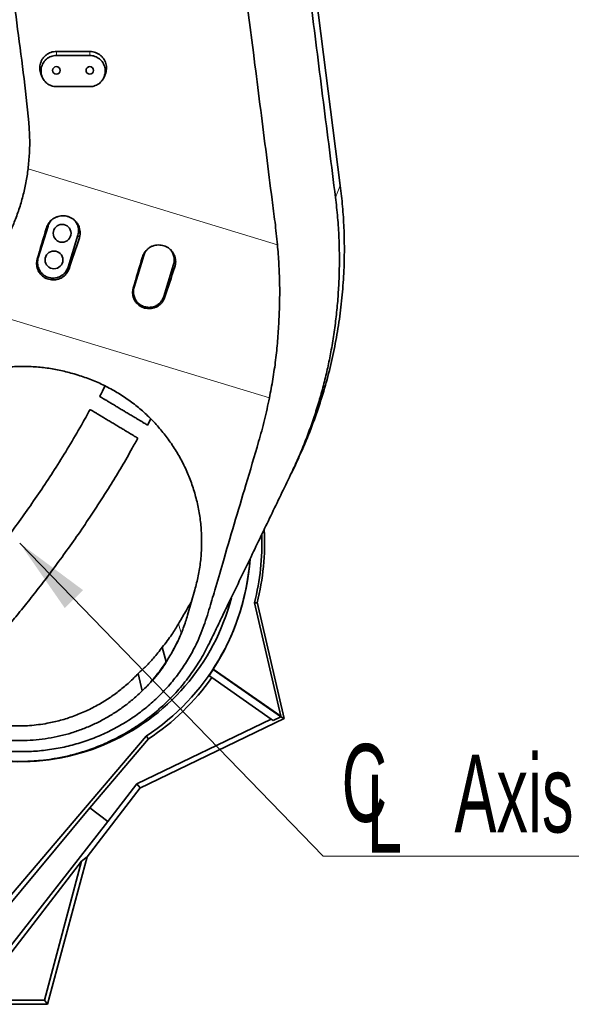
# Model space of a CAD drawing. Header units: millimetres. Extents: x 0 to 11920, y 0 to 8400.
# Tile 46 of 55: x 8244 to 8740, y 5321 to 6206. Entities that reach past the tile are written whole.
import ezdxf

# ---------------------------------------------------------------- set-up
doc = ezdxf.new("R2010")
doc.units = ezdxf.units.MM
doc.header["$LTSCALE"] = 20
doc.styles.add('SLDTEXTSTYLE0', font='TXT', dxfattribs={"width": 0.605})
doc.dimstyles.new('SLDDIMSTYLE2', dxfattribs={"dimtxt": 0.18, "dimasz": 70, "dimexe": 0, "dimexo": 0.0625, "dimgap": 0, "dimtad": 0, "dimtih": 1, "dimtoh": 1, "dimdec": 0, "dimrnd": 1e-09, "dimzin": 0, "dimdsep": 46, "dimtxsty": 'Standard', "dimsah": 1, "dimcen": 0.09, "dimadec": 0, "dimazin": 0, "dimtfac": 70, "dimtdec": 0, "dimtofl": 0, "dimtmove": 0, "dimatfit": 3, "dimfxl": 1, "dimfrac": 2, "dimtolj": 1, "dimtzin": 0, "dimarcsym": 0})

# ---------------------------------------------------------------- blocks, each defined once
blk = doc.blocks.new('SW_SYMBOL_MOD_CL')
at = {"color": 0, "linetype": 'Continuous', "lineweight": 0, "char_height": 15515, "attachment_point": 5, "style": 'SLDTEXTSTYLE0'}
for s, insert in [('C', (8000, 12000)), ('L', (12000, 6000))]:
    blk.add_mtext(s, dxfattribs=dict(at, insert=insert))
blk = doc.blocks.new('SW_NOTE_0_7')
at = {"color": 0, "linetype": 'Continuous', "lineweight": 0}
for p, q in [((0, 0), (331.11, 0)), ((331.11, 0), (0, 0)), ((0, 0), (331.11, 0)), ((331.11, 0), (0, 0)), ((0, 0), (331.11, 0)), ((331.11, 0), (0, 0))]:
    blk.add_line(p, q, dxfattribs=at)
at = {"color": 0, "linetype": 'Continuous', "lineweight": 0, "xscale": 0.004511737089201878, "yscale": 0.004511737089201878, "zscale": 0.004511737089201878}
blk.add_blockref('SW_SYMBOL_MOD_CL', (1.05, 11.27), dxfattribs=at)
at = {"color": 0, "linetype": 'Continuous', "lineweight": 0, "insert": (118.1, 91.38), "char_height": 70, "attachment_point": 1, "style": 'SLDTEXTSTYLE0'}
blk.add_mtext('Axis 2', dxfattribs=at)

msp = doc.modelspace()

# ---------------------------------------------------------------- linework, layer by layer
at = {"color": 7, "linetype": 'Continuous', "lineweight": 35}
for p, q in [((8495.1, 6347.63), (8532.22, 6056.89)), ((8307.12, 6177.37), (8277.12, 6177.37)), ((8277.12, 6173.76), (8307.12, 6173.76)), ((8263.59, 6155.89), (8264.67, 6153.64)), ((8319.57, 6153.64), (8320.65, 6155.89)), ((8307.12, 6145.74), (8277.12, 6145.74)), ((8269.56, 6020.39), (8260.79, 5991.7)), ((8287.57, 5983.51), (8296.34, 6012.2)), ((8355.63, 5994.07), (8346.86, 5965.38)), ((8373.63, 5957.2), (8382.4, 5985.89)), ((8293.12, 5887.45), (8296.61, 5886.39)), ((8358.97, 5841.5), (8361.87, 5847.12)), ((8488.29, 5798.39), (8491.85, 5805.85)), ((8401.5, 5693.29), (8394.98, 5670.61)), ((8398.13, 5682.43), (8398.69, 5683.52)), ((8398.26, 5682.03), (8398.13, 5682.43)), ((8478.66, 5579.69), (8455.08, 5681.8)), ((8457.49, 5681.77), (8455.08, 5681.8)), ((8481.76, 5577.57), (8457.6, 5682.22)), ((8375.72, 5628.67), (8372.2, 5641.82)), ((8375.34, 5627.89), (8374.72, 5626.58)), ((8375.34, 5627.89), (8375.72, 5628.67)), ((8418, 5622.16), (8418.07, 5621.79)), ((8418, 5622.16), (8478.66, 5579.69)), ((8478.53, 5579.46), (8418.07, 5621.79)), ((8350.69, 5618.24), (8354.23, 5602.6)), ((8414.3, 5616.21), (8416.66, 5614.56)), ((8416.66, 5614.56), (8470.13, 5577.11)), ((8470.13, 5577.11), (8349.5, 5518.91)), ((8352.09, 5515), (8481.76, 5577.57)), ((8470.13, 5577.11), (8471.94, 5575.85)), ((8478.62, 5579.08), (8471.94, 5575.85)), ((8478.66, 5579.69), (8478.53, 5579.46)), ((8478.53, 5579.46), (8478.62, 5579.08)), ((8481.76, 5577.57), (8478.62, 5579.08)), ((8226.67, 5407.61), (8357.66, 5561.83)), ((8307.24, 5497.45), (8359.84, 5559.37)), ((8357.66, 5561.83), (8359.84, 5559.37)), ((8352.38, 5515.37), (8304.66, 5453.4)), ((8349.5, 5518.91), (8323.4, 5485)), ((8352.38, 5515.37), (8349.5, 5518.91)), ((8229.39, 5403.54), (8307.24, 5497.45)), ((8323.4, 5485), (8307.24, 5497.45)), ((8323.4, 5485), (8228.34, 5363.57)), ((8269.12, 5320.77), (8304.66, 5453.4)), ((8304.66, 5453.4), (8299.75, 5449.46)), ((8230.91, 5360.06), (8299.75, 5449.46)), ((8266.27, 5324.49), (8299.75, 5449.46)), ((8152.65, 5324.49), (8266.27, 5324.49)), ((8224.12, 5320.77), (8269.12, 5320.77)), ((8266.27, 5324.49), (8269.12, 5320.77))]:
    msp.add_line(p, q, dxfattribs=at)
at = {"color": 8, "linetype": 'Continuous', "lineweight": 18}
for p, q in [((8277.12, 6173.76), (8277.12, 6177.37)), ((8307.12, 6173.76), (8307.12, 6177.37)), ((8251.65, 6071.84), (8475.73, 6003.66)), ((8527.87, 6046.19), (8532.22, 6056.89)), ((8268.12, 6018.72), (8269.56, 6020.39)), ((8297.71, 6009.77), (8296.34, 6012.2)), ((8354.4, 5992.66), (8355.63, 5994.07)), ((8259.84, 5990.6), (8260.79, 5991.7)), ((8383.56, 5983.83), (8382.4, 5985.89)), ((8288.45, 5981.95), (8287.57, 5983.51)), ((8346.12, 5964.53), (8346.86, 5965.38)), ((8374.3, 5956.01), (8373.63, 5957.2)), ((8468.5, 5865.86), (8193.42, 5949.56)), ((8389.26, 5654.53), (8386.77, 5662.67))]:
    msp.add_line(p, q, dxfattribs=at)
at = {"color": 7, "linetype": 'Continuous', "lineweight": 35}
for centre, radius in [((8277.12, 6160.37), 3.4), ((8307.12, 6160.37), 3.4), ((8282.22, 6013.9), 8), ((8274.91, 5989.99), 8)]:
    msp.add_circle(centre, radius, dxfattribs=at)
for radius, start, end in [(220, 345.89994, 3.12481), (217.66, 345.75188, 1.96253), (207.38, 303.19628, 355.98179), (207.49, 326.93336, 356.03154), (196.5, 239.79376, 345.5368), (207.75, 325, 326.85861), (210.63, 303.32462, 325)]:
    msp.add_arc((8244.12, 5735.37), radius, start, end, dxfattribs=at)
for centre, ratio, start_param, end_param in [((8327.5, 6107.24), 0.052275, 1.741643, 1.791459), ((8257.45, 6128.55), 0.12384, 4.49205, 4.541863), ((8413.73, 6081), 0.052275, 1.741341, 1.791157), ((8343.25, 6102.45), 0.12384, 4.492354, 4.542166)]:
    msp.add_ellipse(centre, major_axis=(175.43, 573.78), ratio=ratio, start_param=start_param, end_param=end_param, dxfattribs=at)
for points, knots in [([(8423.19, 6900.97), (8423.73, 6896.05), (8424.8, 6886.2), (8426.5, 6871.32), (8428.23, 6856.4), (8429.99, 6841.46), (8431.74, 6826.52), (8436.43, 6785.91), (8441.21, 6744.17), (8446.12, 6701.27), (8448.21, 6682.88), (8450.33, 6664.48), (8452.48, 6646.06), (8455.16, 6623.53), (8458.43, 6596.91), (8462.25, 6566.25), (8466.11, 6535.65), (8470, 6505.07), (8473.89, 6474.51), (8480.33, 6423.61), (8489.29, 6352.31), (8498.8, 6276.98), (8506.25, 6217.83), (8511.63, 6174.87), (8517.02, 6131.93), (8522.42, 6089.01), (8526.06, 6060.47), (8527.87, 6046.19)], [0, 0, 0, 0, 0.017359, 0.034723, 0.052115, 0.06953, 0.086943, 0.104335, 0.211618, 0.233091, 0.254574, 0.27605, 0.297508, 0.318959, 0.354791, 0.390626, 0.426488, 0.462371, 0.498255, 0.534118, 0.641401, 0.748685, 0.798948, 0.849217, 0.899483, 0.949743, 1, 1, 1, 1]), ([(8475.73, 6003.66), (8475.03, 6010.4), (8473.64, 6023.88), (8469.97, 6050.74), (8464.13, 6097.83), (8451.3, 6198.15), (8434.66, 6328.97), (8418.94, 6452.6), (8408.27, 6535.93), (8403.28, 6575.32), (8400.79, 6595.01)], [0, 0, 0, 0, 0.034103, 0.068214, 0.136443, 0.272899, 0.577187, 0.800173, 0.900087, 1, 1, 1, 1]), ([(8195.88, 6555.37), (8197.03, 6543.64), (8199.32, 6520.18), (8203.94, 6485.12), (8211.06, 6435.52), (8219.86, 6371.26), (8228.15, 6303.68), (8235.44, 6247.59), (8241.63, 6202.99), (8247.32, 6158.32), (8251.62, 6123.92), (8253.26, 6099.66), (8253.03, 6085.71), (8252.11, 6076.46), (8251.65, 6071.84)], [0, 0, 0, 0, 0.0725649, 0.1451471, 0.21773, 0.3811141, 0.5445018, 0.6369294, 0.7293646, 0.8217873, 0.9141979, 0.9427797, 0.971405, 1, 1, 1, 1]), ([(8277.12, 6177.37), (8276.28, 6177.33), (8274.6, 6177.24), (8272.15, 6176.59), (8269.84, 6175.57), (8267.74, 6174.17), (8265.9, 6172.43), (8264.37, 6170.41), (8263.21, 6168.16), (8262.43, 6165.75), (8262.07, 6163.23), (8262.15, 6160.68), (8262.62, 6158.2), (8263.27, 6156.65), (8263.59, 6155.89)], [0, 0, 0, 0, 0.083061, 0.166123, 0.249177, 0.332233, 0.41546, 0.498689, 0.582306, 0.665925, 0.749936, 0.833948, 0.918101, 1, 1, 1, 1]), ([(8277.12, 6145.74), (8276.36, 6145.78), (8274.82, 6145.85), (8272.58, 6146.45), (8270.45, 6147.4), (8268.53, 6148.69), (8266.82, 6150.29), (8265.42, 6152.15), (8264.32, 6154.24), (8263.59, 6156.48), (8263.24, 6158.85), (8263.29, 6161.23), (8263.74, 6163.59), (8264.57, 6165.83), (8265.78, 6167.91), (8267.31, 6169.73), (8269.13, 6171.28), (8271.16, 6172.47), (8273.37, 6173.3), (8275.38, 6173.71), (8276.64, 6173.75), (8277.12, 6173.76)], [0, 0, 0, 0, 0.052117, 0.105752, 0.157867, 0.211479, 0.263874, 0.317755, 0.37077, 0.42529, 0.478902, 0.534054, 0.587931, 0.643376, 0.697112, 0.752433, 0.805684, 0.860517, 0.913137, 0.967313, 1, 1, 1, 1]), ([(8320.61, 6155.91), (8320.73, 6156.14), (8321.25, 6157.11), (8321.79, 6159), (8322.17, 6161.51), (8322.1, 6164.06), (8321.59, 6166.56), (8320.68, 6168.94), (8319.38, 6171.13), (8317.73, 6173.08), (8315.77, 6174.71), (8313.57, 6175.99), (8311.19, 6176.87), (8309.01, 6177.31), (8307.64, 6177.35), (8307.12, 6177.37)], [0, 0, 0, 0, 0.025777, 0.109396, 0.193406, 0.277416, 0.361569, 0.44572, 0.529783, 0.613844, 0.697635, 0.781424, 0.86483, 0.948236, 1, 1, 1, 1]), ([(8307.12, 6173.76), (8307.88, 6173.72), (8309.42, 6173.65), (8311.66, 6173.05), (8313.79, 6172.1), (8315.71, 6170.82), (8317.41, 6169.21), (8318.82, 6167.35), (8319.91, 6165.26), (8320.64, 6163.02), (8320.99, 6160.65), (8320.95, 6158.27), (8320.5, 6155.91), (8319.66, 6153.67), (8318.45, 6151.59), (8316.93, 6149.77), (8315.1, 6148.23), (8313.08, 6147.03), (8310.86, 6146.2), (8308.86, 6145.8), (8307.59, 6145.76), (8307.12, 6145.74)], [0, 0, 0, 0, 0.052125, 0.105768, 0.157891, 0.211511, 0.263906, 0.317786, 0.370801, 0.42532, 0.478926, 0.534071, 0.587944, 0.643384, 0.697126, 0.752452, 0.805713, 0.860555, 0.913173, 0.967347, 1, 1, 1, 1]), ([(8193.42, 5949.56), (8197.47, 5955.44), (8204.58, 5965.75), (8214.94, 5980.59), (8223.16, 5992.66), (8229.77, 6003.7), (8234.85, 6013.61), (8239.48, 6024.15), (8243.61, 6035.34), (8247.08, 6047.2), (8249.89, 6059.37), (8251.06, 6067.68), (8251.65, 6071.84)], [0, 0, 0, 0, 0.159609, 0.27963, 0.399626, 0.480354, 0.561076, 0.642473, 0.730834, 0.819594, 0.909584, 1, 1, 1, 1]), ([(8532.22, 6056.89), (8532.95, 6050.58), (8534.4, 6037.97), (8535.57, 6018.95), (8536, 5998.89), (8535.48, 5977.82), (8533.86, 5955.78), (8531.15, 5933.85), (8527.38, 5912.08), (8522.53, 5890.52), (8516.64, 5869.23), (8509.71, 5848.25), (8502.86, 5830.53), (8496.82, 5816.43), (8493.42, 5809.21), (8491.83, 5805.86)], [0, 0, 0, 0, 0.07391, 0.147824, 0.221739, 0.30746, 0.393177, 0.478889, 0.564591, 0.650282, 0.735958, 0.821617, 0.907256, 0.956815, 1, 1, 1, 1]), ([(8527.87, 6046.19), (8528.57, 6040.15), (8529.95, 6028.06), (8531.07, 6009.75), (8531.51, 5991.4), (8531.19, 5973.77), (8530.25, 5956.92), (8528.78, 5940.91), (8526.77, 5924.99), (8524.27, 5909.66), (8521.34, 5894.87), (8518.01, 5880.59), (8514.18, 5866.39), (8509.86, 5852.26), (8505.05, 5838.22), (8499.73, 5824.29), (8493.98, 5810.52), (8489.72, 5801.46), (8487.59, 5796.94)], [0, 0, 0, 0, 0.070771, 0.141692, 0.212955, 0.284336, 0.346654, 0.409186, 0.471715, 0.534504, 0.592083, 0.649662, 0.707589, 0.765515, 0.823956, 0.882397, 0.941202, 1, 1, 1, 1]), ([(8268.12, 6018.72), (8268.39, 6019.51), (8268.96, 6021.12), (8270.3, 6023.3), (8271.98, 6025.26), (8273.97, 6026.9), (8276.22, 6028.2), (8278.65, 6029.11), (8281.24, 6029.61), (8283.85, 6029.68), (8286.47, 6029.31), (8288.97, 6028.51), (8291.32, 6027.3), (8293.41, 6025.73), (8295.22, 6023.82), (8296.65, 6021.67), (8297.7, 6019.3), (8298.33, 6016.81), (8298.52, 6014.25), (8298.31, 6011.88), (8297.89, 6010.41), (8297.71, 6009.77)], [0, 0, 0, 0, 0.052171, 0.105859, 0.158029, 0.211698, 0.264102, 0.318006, 0.370754, 0.425019, 0.477995, 0.53251, 0.585437, 0.639912, 0.692578, 0.746792, 0.799096, 0.852938, 0.904899, 0.958373, 1, 1, 1, 1]), ([(8272.51, 6025.6), (8272.05, 6025.04), (8271.08, 6023.86), (8270.14, 6022.07), (8269.72, 6020.85), (8269.56, 6020.39)], [0, 0, 0, 0, 0.358896, 0.755803, 1, 1, 1, 1]), ([(8296.34, 6012.2), (8296.53, 6012.95), (8296.92, 6014.48), (8297, 6016.84), (8296.71, 6019.2), (8296.03, 6021.47), (8294.96, 6023.58), (8293.97, 6025.05), (8293.27, 6025.72), (8293.14, 6025.84)], [0, 0, 0, 0, 0.158451, 0.321497, 0.479949, 0.642997, 0.8014, 0.964394, 1, 1, 1, 1]), ([(8354.4, 5992.66), (8354.67, 5993.44), (8355.23, 5995.02), (8356.55, 5997.17), (8358.21, 5999.1), (8360.16, 6000.72), (8362.39, 6002), (8364.78, 6002.9), (8367.33, 6003.39), (8369.91, 6003.45), (8372.49, 6003.09), (8374.95, 6002.3), (8377.27, 6001.11), (8379.33, 5999.56), (8381.11, 5997.68), (8382.52, 5995.56), (8383.56, 5993.22), (8384.18, 5990.77), (8384.36, 5988.25), (8384.16, 5985.91), (8383.74, 5984.47), (8383.56, 5983.83)], [0, 0, 0, 0, 0.052173, 0.105864, 0.158036, 0.211707, 0.264113, 0.318019, 0.370773, 0.425044, 0.478028, 0.532551, 0.585484, 0.639966, 0.692635, 0.746852, 0.799156, 0.852997, 0.904954, 0.958424, 1, 1, 1, 1]), ([(8475.73, 6003.66), (8476.18, 5997.91), (8477.09, 5986.41), (8477.78, 5969.13), (8477.75, 5951.84), (8477.07, 5934.49), (8475.97, 5917.18), (8474.2, 5899.9), (8471.69, 5882.76), (8469.56, 5871.5), (8468.5, 5865.86)], [0, 0, 0, 0, 0.122643, 0.245275, 0.369261, 0.493262, 0.619219, 0.74516, 0.872313, 1, 1, 1, 1]), ([(8359.03, 5999.68), (8358.35, 5998.95), (8356.84, 5997.32), (8356.06, 5995.23), (8355.63, 5994.07)], [0, 0, 0, 0, 0.4474028, 1, 1, 1, 1]), ([(8382.4, 5985.89), (8382.67, 5987.08), (8383.21, 5989.47), (8382.79, 5993.16), (8381.55, 5996.65), (8380.02, 5998.57), (8379.26, 5999.52)], [0, 0, 0, 0, 0.2500856, 0.500171, 0.7502566, 1, 1, 1, 1]), ([(8288.45, 5981.95), (8288.15, 5981.18), (8287.54, 5979.65), (8286.15, 5977.59), (8284.45, 5975.78), (8282.46, 5974.27), (8280.22, 5973.11), (8277.81, 5972.33), (8275.3, 5971.97), (8272.75, 5972.01), (8270.25, 5972.48), (8267.86, 5973.34), (8265.66, 5974.59), (8263.71, 5976.16), (8262.06, 5978.03), (8260.75, 5980.13), (8259.83, 5982.42), (8259.31, 5984.82), (8259.22, 5987.27), (8259.46, 5989.21), (8259.75, 5990.3), (8259.84, 5990.6)], [0, 0, 0, 0, 0.054465, 0.108932, 0.163385, 0.217839, 0.272542, 0.327244, 0.382045, 0.436844, 0.49149, 0.546135, 0.600483, 0.654831, 0.708937, 0.763042, 0.817068, 0.871095, 0.925169, 0.979245, 1, 1, 1, 1]), ([(8260.79, 5991.7), (8260.6, 5990.94), (8260.21, 5989.42), (8260.13, 5987.05), (8260.41, 5984.69), (8261.1, 5982.43), (8262.16, 5980.3), (8263.54, 5978.39), (8265.25, 5976.73), (8267.19, 5975.39), (8269.35, 5974.39), (8271.63, 5973.77), (8274, 5973.54), (8276.35, 5973.71), (8278.66, 5974.27), (8280.83, 5975.21), (8282.82, 5976.51), (8284.56, 5978.11), (8286.01, 5980), (8286.99, 5981.82), (8287.41, 5983.04), (8287.57, 5983.51)], [0, 0, 0, 0, 0.052929, 0.107392, 0.160321, 0.214786, 0.267699, 0.322145, 0.375065, 0.429518, 0.482461, 0.536941, 0.589862, 0.644317, 0.69723, 0.751676, 0.804607, 0.859074, 0.912011, 0.966484, 1, 1, 1, 1]), ([(8374.3, 5956.01), (8374.01, 5955.26), (8373.41, 5953.75), (8372.05, 5951.72), (8370.37, 5949.93), (8368.41, 5948.45), (8366.21, 5947.31), (8363.84, 5946.54), (8361.36, 5946.18), (8358.85, 5946.22), (8356.38, 5946.68), (8354.03, 5947.53), (8351.86, 5948.75), (8349.94, 5950.3), (8348.31, 5952.14), (8347.02, 5954.22), (8346.11, 5956.47), (8345.6, 5958.83), (8345.5, 5961.25), (8345.74, 5963.16), (8346.04, 5964.23), (8346.12, 5964.53)], [0, 0, 0, 0, 0.0544186, 0.1088393, 0.163246, 0.217654, 0.2723529, 0.3270511, 0.3818559, 0.4366592, 0.4913158, 0.5459713, 0.6003309, 0.6546901, 0.7088019, 0.7629132, 0.8169363, 0.8709595, 0.9250241, 0.9790896, 1, 1, 1, 1]), ([(8346.86, 5965.38), (8346.59, 5964.19), (8346.05, 5961.8), (8346.46, 5958.1), (8347.74, 5954.64), (8349.89, 5951.63), (8352.74, 5949.28), (8356.1, 5947.75), (8359.75, 5947.14), (8363.43, 5947.49), (8366.9, 5948.79), (8369.89, 5950.94), (8372.3, 5953.77), (8373.19, 5956.05), (8373.63, 5957.2)], [0, 0, 0, 0, 0.083333, 0.166667, 0.25, 0.333333, 0.416667, 0.5, 0.583333, 0.666667, 0.75, 0.833333, 0.916667, 1, 1, 1, 1]), ([(8117.63, 5825.05), (8120.21, 5828.68), (8125.37, 5835.95), (8134.3, 5846.01), (8144.02, 5855.37), (8154.57, 5863.89), (8165.89, 5871.47), (8177.9, 5878.09), (8190.5, 5883.67), (8203.38, 5888.08), (8216.43, 5891.29), (8229.57, 5893.36), (8242.86, 5894.34), (8255.93, 5894.19), (8268.68, 5892.95), (8281.04, 5890.82), (8289.09, 5888.57), (8293.12, 5887.45)], [0, 0, 0, 0, 0.068765, 0.137771, 0.206767, 0.275519, 0.344416, 0.413584, 0.482738, 0.551618, 0.617311, 0.683262, 0.749204, 0.814887, 0.876555, 0.938333, 1, 1, 1, 1]), ([(8296.61, 5886.39), (8300.64, 5885.05), (8308.73, 5882.37), (8320.38, 5877.13), (8331.58, 5871.05), (8342.19, 5864.1), (8352.16, 5856.33), (8361.45, 5847.82), (8370, 5838.63), (8377.83, 5828.75), (8384.85, 5818.2), (8391.03, 5807.05), (8396.28, 5795.49), (8400.63, 5783.41), (8403.99, 5770.85), (8406.32, 5757.87), (8407.56, 5744.78), (8407.71, 5731.7), (8406.74, 5718.71), (8404.79, 5705.86), (8402.6, 5697.48), (8401.5, 5693.29)], [0, 0, 0, 0, 0.050842, 0.10187, 0.152903, 0.203751, 0.25453, 0.305481, 0.35644, 0.407229, 0.459469, 0.511879, 0.564298, 0.616549, 0.671403, 0.726436, 0.781475, 0.836336, 0.890862, 0.945473, 1, 1, 1, 1]), ([(8320.76, 5876.74), (8319.72, 5874.59), (8318.17, 5871.39), (8316.54, 5868.26), (8316.01, 5867.23)], [0, 0, 0, 0, 0.6707, 1, 1, 1, 1]), ([(8468.5, 5865.86), (8467.1, 5859.27), (8464.29, 5846.09), (8457.04, 5820.08), (8444.14, 5777.24), (8430.99, 5732.72), (8420.13, 5695.23), (8415.05, 5678.1), (8411.27, 5665.9), (8407.98, 5656.48), (8403.62, 5645.97), (8397.74, 5634.59), (8390.15, 5622.45), (8381.43, 5610.88), (8371.72, 5600.08), (8361.11, 5590.14), (8349.71, 5581.13), (8337.41, 5573), (8324.38, 5565.9), (8310.77, 5559.93), (8296.77, 5555.13), (8282.24, 5551.46), (8267.54, 5549.04), (8252.76, 5547.85), (8238.08, 5547.87), (8223.26, 5549.09), (8208.7, 5551.51), (8194.48, 5555.09), (8180.75, 5559.71), (8167.41, 5565.56), (8158.2, 5570.18), (8153.64, 5573.12), (8153.18, 5573.41)], [0, 0, 0, 0, 0.039417, 0.078906, 0.158019, 0.301364, 0.350641, 0.386482, 0.405941, 0.4254, 0.444839, 0.472446, 0.500053, 0.528041, 0.556426, 0.583942, 0.611649, 0.639652, 0.668064, 0.695818, 0.723622, 0.751375, 0.779847, 0.806821, 0.833989, 0.861459, 0.889346, 0.915887, 0.942786, 0.969686, 0.996956, 1, 1, 1, 1]), ([(8316.1, 5867.18), (8316.08, 5867.19), (8316.02, 5867.23), (8316.52, 5866.93), (8317.62, 5866.27), (8319.34, 5865.24), (8321.61, 5863.88), (8324.33, 5862.25), (8327.47, 5860.37), (8330.86, 5858.34), (8334.46, 5856.18), (8338.09, 5854.01), (8341.72, 5851.83), (8345.16, 5849.77), (8348.41, 5847.82), (8351.32, 5846.08), (8353.88, 5844.55), (8355.97, 5843.3), (8357.59, 5842.33), (8358.6, 5841.72), (8359.06, 5841.45), (8358.98, 5841.5), (8358.96, 5841.51)], [0, 0, 0, 0, 0.016865, 0.07169, 0.125916, 0.181696, 0.236228, 0.292367, 0.346487, 0.402237, 0.455406, 0.510183, 0.562342, 0.616048, 0.667643, 0.720723, 0.772442, 0.825617, 0.878053, 0.931962, 0.985258, 1, 1, 1, 1]), ([(8307.31, 5855.55), (8304.73, 5850.8), (8298.58, 5839.48), (8288.41, 5822.24), (8277, 5803.8), (8265.45, 5786.12), (8253.86, 5769.16), (8242.3, 5752.96), (8230.84, 5737.5), (8219.37, 5722.57), (8207.94, 5708.2), (8196.6, 5694.39), (8185.59, 5681.38), (8174.95, 5669.15), (8164.71, 5657.68), (8154.49, 5646.52), (8144.35, 5635.72), (8134.35, 5625.33), (8124.99, 5615.81), (8116.28, 5607.13), (8108.2, 5599.25), (8102.13, 5593.43), (8097.87, 5589.39), (8095.23, 5586.9), (8092.65, 5584.49), (8090.13, 5582.14), (8087.62, 5579.82), (8084.93, 5577.34), (8081.84, 5574.52), (8078.33, 5571.34), (8074.42, 5567.83), (8070.15, 5564.03), (8065.41, 5559.86), (8060.2, 5555.32), (8054.56, 5550.48), (8048.5, 5545.35), (8042.03, 5539.97), (8036.23, 5535.21), (8032.69, 5532.37), (8031.35, 5531.31)], [0, 0, 0, 0, 0.036962, 0.08807, 0.138333, 0.187519, 0.235408, 0.281809, 0.326561, 0.369543, 0.412575, 0.453501, 0.492294, 0.528957, 0.563518, 0.596022, 0.630542, 0.662606, 0.692313, 0.719752, 0.744999, 0.768401, 0.776864, 0.785161, 0.793296, 0.80127, 0.809084, 0.817113, 0.8269, 0.838636, 0.850839, 0.864677, 0.880203, 0.897486, 0.916616, 0.937315, 0.960048, 0.984987, 1, 1, 1, 1]), ([(8350.24, 5829.74), (8350.19, 5829.77), (8350.09, 5829.83), (8349.14, 5830.41), (8347.61, 5831.32), (8345.54, 5832.57), (8342.96, 5834.12), (8340.02, 5835.89), (8336.75, 5837.86), (8333.32, 5839.92), (8329.76, 5842.06), (8326.23, 5844.18), (8322.74, 5846.28), (8319.45, 5848.26), (8316.38, 5850.1), (8313.66, 5851.74), (8311.32, 5853.15), (8309.47, 5854.26), (8308.15, 5855.05), (8307.44, 5855.48), (8307.44, 5855.48), (8307.44, 5855.48)], [0, 0, 0, 0, 0.052051, 0.108375, 0.16272, 0.218698, 0.272058, 0.32703, 0.379207, 0.432938, 0.484307, 0.537167, 0.588497, 0.641284, 0.69325, 0.746667, 0.799794, 0.854403, 0.908703, 0.964543, 1, 1, 1, 1]), ([(8066.7, 5495.58), (8068.34, 5496.91), (8071.8, 5499.72), (8077.07, 5504.08), (8082.28, 5508.45), (8087.08, 5512.51), (8091.7, 5516.47), (8096.07, 5520.25), (8100.14, 5523.82), (8103.59, 5526.86), (8106.42, 5529.38), (8108.66, 5531.38), (8110.48, 5533.01), (8112.24, 5534.6), (8114.27, 5536.44), (8116.73, 5538.67), (8119.98, 5541.65), (8124.13, 5545.48), (8129.04, 5550.07), (8134.62, 5555.34), (8140.43, 5560.91), (8146.28, 5566.6), (8151.58, 5571.8), (8156.56, 5576.76), (8161.16, 5581.38), (8165.31, 5585.58), (8168.91, 5589.25), (8172.43, 5592.86), (8176.34, 5596.9), (8180.94, 5601.72), (8186.24, 5607.32), (8192.23, 5613.75), (8198.88, 5620.98), (8206.18, 5629.05), (8214.05, 5637.92), (8222.46, 5647.59), (8231.39, 5658.08), (8240.85, 5669.46), (8250.87, 5681.82), (8261.42, 5695.21), (8272.45, 5709.65), (8283.85, 5725.08), (8295.54, 5741.53), (8306.57, 5757.69), (8316.86, 5773.41), (8326.39, 5788.52), (8335.9, 5804.31), (8343.89, 5818.08), (8348.56, 5826.72), (8350.21, 5829.76)], [0, 0, 0, 0, 0.017359, 0.036677, 0.054231, 0.070114, 0.084404, 0.099534, 0.112541, 0.123486, 0.132413, 0.139356, 0.144555, 0.149541, 0.15584, 0.163443, 0.172338, 0.185922, 0.201632, 0.217417, 0.237033, 0.25495, 0.271196, 0.28579, 0.301018, 0.313917, 0.324482, 0.334632, 0.346888, 0.361282, 0.378164, 0.397325, 0.418802, 0.442639, 0.468879, 0.497033, 0.527585, 0.560564, 0.595985, 0.634558, 0.675636, 0.719164, 0.76505, 0.81317, 0.852441, 0.892898, 0.934438, 0.976953, 1, 1, 1, 1]), ([(8487.59, 5796.94), (8484.62, 5790.78), (8478.68, 5778.47), (8466.84, 5753.93), (8451.68, 5722.5), (8437.43, 5692.98), (8427, 5671.37), (8420.74, 5658.39), (8416.6, 5649.8), (8414.52, 5645.5)], [0, 0, 0, 0, 0.1217824, 0.243576, 0.4871387, 0.7435601, 0.8290509, 0.914542, 1, 1, 1, 1]), ([(8386.77, 5662.67), (8387.81, 5664.47), (8389.89, 5668.08), (8393.67, 5674.66), (8396.42, 5679.45), (8398.13, 5682.43)], [0, 0, 0, 0, 0.273762, 0.547525, 1, 1, 1, 1]), ([(8394.98, 5670.61), (8393.76, 5666.72), (8391.34, 5658.94), (8386.65, 5647.95), (8381.4, 5637.54), (8377.36, 5631.11), (8375.34, 5627.89)], [0, 0, 0, 0, 0.259575, 0.519151, 0.758996, 1, 1, 1, 1]), ([(8372.2, 5641.82), (8373.72, 5643.69), (8376.76, 5647.44), (8381.72, 5654.33), (8384.87, 5659.54), (8386.77, 5662.67)], [0, 0, 0, 0, 0.284191, 0.568389, 1, 1, 1, 1]), ([(8414.52, 5645.5), (8413.31, 5643.08), (8410.89, 5638.21), (8406.81, 5631.05), (8402.43, 5624.04), (8397.71, 5617.2), (8392.65, 5610.52), (8387.27, 5604.05), (8381.56, 5597.77), (8373.94, 5590.13), (8364.08, 5581.41), (8351.61, 5572.1), (8338.26, 5563.75), (8324.57, 5556.7), (8310.74, 5550.94), (8297.77, 5546.65), (8285.32, 5543.48), (8273.96, 5541.34), (8261.34, 5539.73), (8247.42, 5538.92), (8231.7, 5539.29), (8215.89, 5540.98), (8201.57, 5543.74), (8187.59, 5547.51), (8174.03, 5552.22), (8161.46, 5557.84), (8152.17, 5562.66), (8147.69, 5565.38), (8146.04, 5566.38)], [0, 0, 0, 0, 0.026213, 0.052616, 0.079018, 0.105734, 0.13245, 0.159489, 0.186528, 0.213738, 0.262836, 0.312269, 0.362221, 0.412888, 0.458722, 0.504556, 0.54255, 0.580543, 0.614161, 0.663197, 0.712574, 0.763031, 0.81386, 0.850719, 0.900404, 0.950089, 0.981631, 1, 1, 1, 1]), ([(8350.69, 5618.24), (8353.08, 5620.4), (8357.84, 5624.73), (8365.13, 5632.54), (8369.64, 5638.46), (8372.2, 5641.82)], [0, 0, 0, 0, 0.302006, 0.604031, 1, 1, 1, 1]), ([(8375.72, 5628.67), (8377.83, 5632.01), (8381.63, 5638.01), (8384.72, 5644.38), (8386.09, 5647.2)], [0, 0, 0, 0, 0.556878, 1, 1, 1, 1]), ([(8375.72, 5628.67), (8374.13, 5626.34), (8370.94, 5621.64), (8365.69, 5614.97), (8360.16, 5608.56), (8356.21, 5604.59), (8354.23, 5602.6)], [0, 0, 0, 0, 0.249115, 0.501597, 0.750405, 1, 1, 1, 1]), ([(8374.72, 5626.58), (8372.94, 5624.06), (8369.38, 5618.99), (8362.65, 5610.88), (8357.32, 5605.64), (8354.23, 5602.6)], [0, 0, 0, 0, 0.293906, 0.590324, 1, 1, 1, 1]), ([(8237.24, 5571.11), (8239.87, 5571.06), (8245.14, 5570.94), (8253.06, 5571.32), (8260.98, 5572.1), (8270.27, 5573.54), (8280.81, 5575.94), (8292.57, 5579.67), (8304.09, 5584.41), (8314.87, 5589.96), (8324.79, 5596.1), (8333.92, 5602.75), (8342.64, 5610.08), (8348.01, 5615.52), (8350.69, 5618.24)], [0, 0, 0, 0, 0.062349, 0.124699, 0.187805, 0.250911, 0.347291, 0.443673, 0.542834, 0.641997, 0.730504, 0.819011, 0.909502, 1, 1, 1, 1]), ([(8354.23, 5602.6), (8351.66, 5600.18), (8346.52, 5595.35), (8338.19, 5588.76), (8329.43, 5582.69), (8320.27, 5577.24), (8310.75, 5572.41), (8300.9, 5568.23), (8290.75, 5564.72), (8280.31, 5561.9), (8269.67, 5559.79), (8258.88, 5558.43), (8248.01, 5557.76), (8240.73, 5557.96), (8237.09, 5558.06)], [0, 0, 0, 0, 0.083638, 0.167309, 0.250813, 0.334227, 0.417365, 0.500043, 0.583157, 0.666572, 0.75011, 0.833248, 0.916599, 1, 1, 1, 1])]:
    msp.add_open_spline(points, degree=3, knots=knots, dxfattribs=at)

# ---------------------------------------------------------------- block references
at = {"color": 7, "linetype": 'Continuous', "lineweight": 0}
msp.add_blockref('SW_NOTE_0_7', (8516.67, 5453.89), dxfattribs=at)

# ---------------------------------------------------------------- leaders
msp.add_leader([(8244.12, 5735.37), (8516.67, 5453.89)], dimstyle='SLDDIMSTYLE2', dxfattribs=at)

doc.saveas('drawing.dxf')
